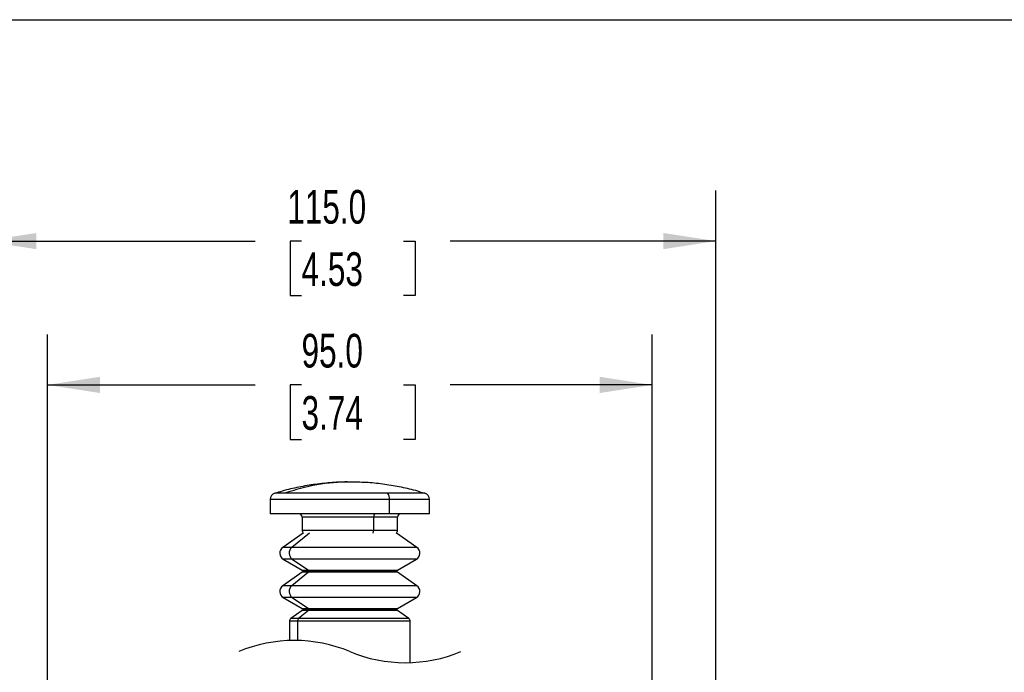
# Model space of a CAD drawing. Header units: millimetres. Extents: x 19 to 819, y 19 to 629.
# Tile 17 of 43: x 113 to 299, y 506 to 629. Entities that reach past the tile are written whole.
import ezdxf

# ---------------------------------------------------------------- set-up
doc = ezdxf.new("R2010")
doc.units = ezdxf.units.MM
doc.header["$LTSCALE"] = 3
doc.layers.add('DIMENSIONS', color=140, linetype='Continuous', lineweight=25)
doc.layers.add('TEXT', color=140, linetype='Continuous', lineweight=25)
doc.styles.add('SLDTEXTSTYLE0', font='TXT', dxfattribs={"width": 0.7})
doc.dimstyles.new('SLDDIMSTYLE0', dxfattribs={"dimtxt": 6.474023, "dimasz": 9.906, "dimexe": 0, "dimexo": 0.0625, "dimgap": 1.618506, "dimtad": 0, "dimtih": 1, "dimtoh": 1, "dimlfac": 0.833333, "dimrnd": 1e-09, "dimzin": 4, "dimdsep": 46, "dimtxsty": 'SLDTEXTSTYLE0', "dimsah": 1, "dimcen": 0.09, "dimadec": 0, "dimazin": 1, "dimtfac": 1, "dimtofl": 0, "dimtmove": 0, "dimatfit": 3, "dimfxl": 0, "dimfrac": 2, "dimtolj": 1, "dimtzin": 12, "dimarcsym": 0})

# ---------------------------------------------------------------- blocks, each defined once
blk = doc.blocks.new('_D_21')
at = {"layer": 'DIMENSIONS'}
for p, q in [((118.5, 487.75), (118.5, 569.31)), ((232.5, 487.75), (232.5, 569.31)), ((118.5, 559.79), (157.63, 559.79)), ((166.4, 559.79), (164.23, 559.79)), ((164.23, 559.79), (164.23, 549.5)), ((185.64, 559.79), (187.81, 559.79)), ((187.81, 559.79), (187.81, 549.5)), ((232.5, 559.79), (194.41, 559.79)), ((164.23, 549.5), (166.4, 549.5)), ((187.81, 549.5), (185.64, 549.5))]:
    blk.add_line(p, q, dxfattribs=at)
for points in [[(118.5, 559.79), (128.41, 558.26), (128.41, 561.31)], [(232.5, 559.79), (222.6, 561.31), (222.6, 558.26)]]:
    blk.add_solid(points, dxfattribs=at)
at = {"layer": 'DIMENSIONS', "char_height": 6.35, "attachment_point": 1, "style": 'SLDTEXTSTYLE0'}
for s, insert in [('95.0', (166.4, 569.42)), ('3.74', (166.4, 557.68))]:
    blk.add_mtext(s, dxfattribs=dict(at, insert=insert))
blk = doc.blocks.new('_D_22')
at = {"layer": 'DIMENSIONS'}
for p, q in [((106.5, 483.07), (106.5, 596.43)), ((244.5, 483.07), (244.5, 596.43)), ((106.5, 586.91), (157.63, 586.91)), ((166.4, 586.91), (164.23, 586.91)), ((164.23, 586.91), (164.23, 576.62)), ((185.64, 586.91), (187.81, 586.91)), ((187.81, 586.91), (187.81, 576.62)), ((244.5, 586.91), (194.41, 586.91)), ((164.23, 576.62), (166.4, 576.62)), ((187.81, 576.62), (185.64, 576.62))]:
    blk.add_line(p, q, dxfattribs=at)
for points in [[(106.5, 586.91), (116.41, 585.38), (116.41, 588.43)], [(244.5, 586.91), (234.6, 588.43), (234.6, 585.38)]]:
    blk.add_solid(points, dxfattribs=at)
at = {"layer": 'DIMENSIONS', "char_height": 6.35, "attachment_point": 1, "style": 'SLDTEXTSTYLE0'}
for s, insert in [('115.0', (163.71, 596.54)), ('4.53', (166.4, 584.8))]:
    blk.add_mtext(s, dxfattribs=dict(at, insert=insert))

msp = doc.modelspace()

# ---------------------------------------------------------------- linework, layer by layer
for p, q in [((160.501259, 538.201754), (160.501259, 535.479142)), ((183.00126, 538.201754), (160.501259, 538.201754)), ((163.24416, 539.348569), (161.347979, 539.348569)), ((182.5779, 539.348569), (163.24416, 539.348569)), ((189.654539, 539.348569), (182.5779, 539.348569)), ((183.00126, 535.479142), (183.00126, 538.201754)), ((190.50126, 538.201754), (183.00126, 538.201754)), ((190.50126, 535.479142), (190.50126, 538.201754)), ((183.00126, 535.479142), (160.501259, 535.479142)), ((166.50126, 534.879141), (166.50126, 532.419144)), ((180.001259, 534.879141), (166.50126, 534.879141)), ((180.001259, 532.419144), (180.001259, 534.879141)), ((184.501259, 534.879141), (180.001259, 534.879141)), ((190.50126, 535.479142), (183.00126, 535.479142)), ((184.501259, 532.419144), (184.501259, 534.879141)), ((166.718542, 531.855389), (162.864139, 529.156505)), ((167.895203, 531.855389), (164.557192, 529.156505)), ((166.50126, 532.419144), (180.001259, 532.419144)), ((180.001259, 532.419144), (184.501259, 532.419144)), ((188.13838, 529.156505), (184.283977, 531.855389)), ((164.557192, 529.156505), (162.864139, 529.156505)), ((188.13838, 529.156505), (164.557192, 529.156505)), ((162.96126, 526.932069), (166.50126, 524.888252)), ((164.641301, 526.932069), (162.96126, 526.932069)), ((164.641301, 526.932069), (167.707031, 524.888252)), ((188.041259, 526.932069), (164.641301, 526.932069)), ((184.501259, 524.888252), (188.041259, 526.932069)), ((166.518918, 524.483806), (162.864139, 521.924702)), ((167.722324, 524.483806), (164.557192, 521.924702)), ((166.50126, 524.888252), (167.707031, 524.888252)), ((167.722324, 524.483806), (166.518918, 524.483806)), ((166.621259, 524.680403), (167.810954, 524.680403)), ((167.707031, 524.888252), (184.501259, 524.888252)), ((184.483601, 524.483806), (167.722324, 524.483806)), ((167.810954, 524.680403), (184.381259, 524.680403)), ((188.13838, 521.924702), (184.483601, 524.483806)), ((164.557192, 521.924702), (162.864139, 521.924702)), ((188.13838, 521.924702), (164.557192, 521.924702)), ((162.96126, 519.70027), (166.50126, 517.656449)), ((164.641301, 519.70027), (162.96126, 519.70027)), ((164.641301, 519.70027), (167.707031, 517.656449)), ((188.041259, 519.70027), (164.641301, 519.70027)), ((184.501259, 517.656449), (188.041259, 519.70027)), ((166.518918, 517.252008), (164.357114, 515.738294)), ((167.722324, 517.252008), (165.850146, 515.738294)), ((166.50126, 517.656449), (167.707031, 517.656449)), ((167.722324, 517.252008), (166.518918, 517.252008)), ((166.621259, 517.448605), (167.810954, 517.448605)), ((167.707031, 517.656449), (184.501259, 517.656449)), ((184.483601, 517.252008), (167.722324, 517.252008)), ((167.810954, 517.448605), (184.381259, 517.448605)), ((186.645405, 515.738294), (184.483601, 517.252008)), ((164.10126, 515.246806), (164.10126, 511.583503)), ((165.62857, 515.246806), (164.10126, 515.246806)), ((165.850146, 515.738294), (164.357114, 515.738294)), ((165.62857, 515.246806), (165.62857, 511.593266)), ((186.901259, 515.246806), (165.62857, 515.246806)), ((186.645405, 515.738294), (165.850146, 515.738294)), ((186.901259, 507.430822), (186.901259, 515.246806))]:
    msp.add_line(p, q)
at = {"flags": 128}
msp.add_lwpolyline([(180.30126, 535.479142), (180.242732, 535.467618), (180.186454, 535.433473), (180.134588, 535.378023), (180.089127, 535.303404), (180.051818, 535.212486), (180.024096, 535.108756), (180.007024, 534.996202), (180.001259, 534.879141)], dxfattribs=at)
for centre, radius, start, end in [((175.53736, 504.948943), 36.53022, 90.05662138, 109.66507831), ((161.701254, 538.201754), 1.199995, 107.12138989, 179.99997317), ((181.612752, 538.340722), 1.395444, 354.28463204, 46.23979592), ((189.301265, 538.201754), 1.199995, 0.00002683, 72.87861011), ((165.901255, 534.879138), 0.600004, 0.00030309, 89.99964355), ((185.101264, 534.879138), 0.600004, 90.00035645, 179.99969691), ((167.341248, 532.419142), 0.839989, 179.999843, 222.15542543), ((178.61235, 532.394455), 1.389129, 337.1661264, 1.01839486), ((183.661271, 532.419142), 0.839989, 317.84457457, 0.000157), ((163.621261, 528.075223), 1.320002, 125.00001621, 239.9999613), ((165.489188, 528.077937), 1.425456, 130.830462, 233.50037043), ((187.381258, 528.075223), 1.320002, 300.0000387, 54.99998379), ((166.381256, 524.680404), 0.240004, 359.99983849, 59.99942071), ((166.381261, 524.680402), 0.239998, 304.99970778, 0.0002876), ((167.562462, 524.686064), 0.248556, 358.69495789, 54.43440508), ((167.558557, 524.675913), 0.252437, 310.44689866, 1.0193026), ((184.621263, 524.680404), 0.240004, 120.00057929, 180.00016151), ((184.621258, 524.680402), 0.239998, 179.9997124, 235.00029222), ((163.621257, 520.843422), 1.319997, 124.99991659, 240.00007095), ((165.489182, 520.846136), 1.425451, 130.83034293, 233.50049818), ((187.381262, 520.843422), 1.319997, 299.99992905, 55.00008341), ((166.381256, 517.448601), 0.240004, 0.00090571, 59.99942071), ((166.381261, 517.448603), 0.239998, 304.99970778, 0.0002876), ((167.562466, 517.454263), 0.248552, 358.69547481, 54.43487401), ((167.558573, 517.444107), 0.252421, 310.44524542, 1.02095584), ((184.621263, 517.448601), 0.240004, 120.00057929, 179.99909429), ((184.621258, 517.448603), 0.239998, 179.9997124, 235.00029222), ((164.701258, 515.246804), 0.599999, 124.99997908, 179.99979443), ((166.259539, 515.258039), 0.631069, 130.44583639, 181.01986607), ((186.301261, 515.246804), 0.599999, 0.00020557, 55.00002092)]:
    msp.add_arc(centre, radius, start, end)
for points, knots in [([(175.499765, 541.474917), (175.455243, 541.476318), (174.3509, 541.511068), (172.183566, 541.384123), (169.012944, 541.080884), (165.870242, 540.531927), (163.316119, 539.951885), (161.83717, 539.477551), (161.371617, 539.328237)], [0, 0, 0, 0, 0.0093149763, 0.2310535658, 0.453037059, 0.6752740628, 0.8977805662, 1, 1, 1, 1]), ([(189.631304, 539.329015), (189.06049, 539.508257), (187.48255, 540.003746), (184.833529, 540.594775), (181.705118, 541.111194), (178.587514, 541.423423), (176.514562, 541.457993), (175.499765, 541.474917)], [0, 0, 0, 0, 0.1250635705, 0.3457211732, 0.5666608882, 0.7878624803, 1, 1, 1, 1])]:
    msp.add_open_spline(points, degree=3, knots=knots)
at = {"layer": 'DIMENSIONS', "color": 140}
for centre, start, end in [((165.038759, 484.397163), 67.38013505, 112.61986495), ((185.963759, 534.617163), 247.38013505, 292.61986495)]:
    msp.add_arc(centre, 27.2025, start, end, dxfattribs=at)
at = {"layer": 'TEXT'}
msp.add_line((19.05, 628.65), (819.15, 628.65), dxfattribs=at)

# ---------------------------------------------------------------- dimensions: what is measured, and where the dimension line sits
at = {"layer": 'DIMENSIONS'}
for base, p1, p2, picture, middle in [((244.501259, 586.908353), (106.501259, 479.263718), (244.501259, 479.263718), '_D_22', (176.019866, 586.908353)), ((232.501259, 559.785066), (118.501259, 483.936696), (232.501259, 483.936696), '_D_21', (176.019866, 559.785066))]:
    dim = msp.add_linear_dim(base=base, p1=p1, p2=p2, dimstyle='SLDDIMSTYLE0', dxfattribs=at)
    dim.commit()
    dim.dimension.update_dxf_attribs({"geometry": picture, "text_midpoint": middle, "dimtype": 160})

doc.saveas('drawing.dxf')
